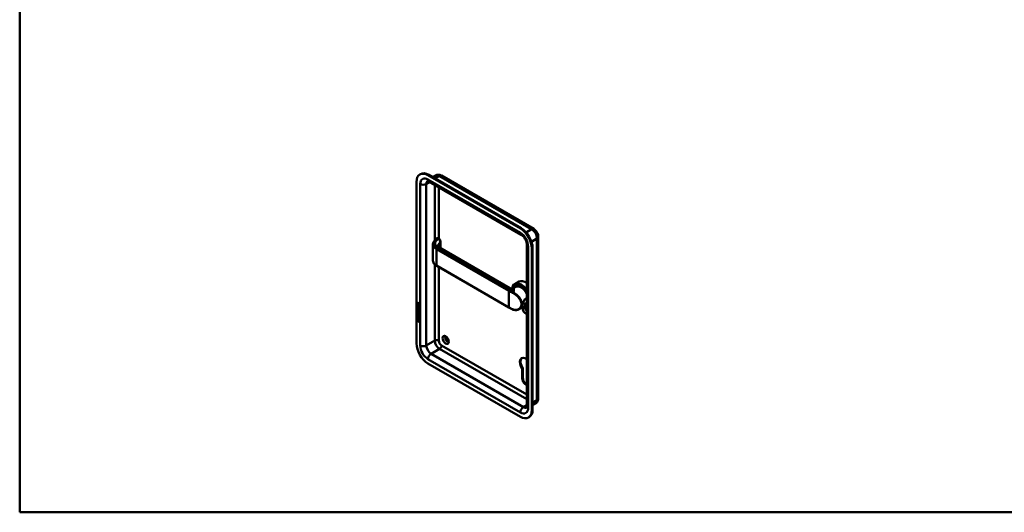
# Model space of a CAD drawing. Header units: millimetres. Extents: x 20 to 833, y 20 to 574.
# Tile 1 of 3: x 20 to 430, y 20 to 225. Entities that reach past the tile are written whole.
import ezdxf

# ---------------------------------------------------------------- set-up
doc = ezdxf.new("R2010")
doc.units = ezdxf.units.MM
doc.header["$LTSCALE"] = 2
for name, color, linetype, lineweight in [('Sichtbare Kanten(DIN)', 7, 'Continuous', 50), ('Sichtbare tangentiale Kanten(DIN)', 7, 'Continuous', 50), ('Skizziergeometrie(DIN)', 7, 'Continuous', 50)]:
    doc.layers.add(name, color=color, linetype=linetype, lineweight=lineweight)

# ---------------------------------------------------------------- blocks, each defined once
blk = doc.blocks.new('Ränder Standardrahmen')
at = {"layer": 'Skizziergeometrie(DIN)', "flags": 128}
blk.add_lwpolyline([(10, 10), (10, 287), (410, 287), (410, 10), (10, 10)], dxfattribs=at)

msp = doc.modelspace()

# ---------------------------------------------------------------- linework, layer by layer
at = {"layer": 'Sichtbare Kanten(DIN)'}
for p, q in [((186.667, 160.753), (186.95, 160.916)), ((228.534, 138.207), (190.067, 160.416)), ((228.817, 138.371), (190.35, 160.579)), ((193.134, 160.33), (191.958, 159.651)), ((195.634, 160.26), (234.101, 138.052)), ((185.259, 157.64), (185.259, 90.361)), ((190.44, 157.796), (228.907, 135.587)), ((192.139, 124.818), (192.139, 131.644)), ((194.525, 133.973), (194.157, 134.185)), ((195.306, 130.037), (195.306, 132.638)), ((231.259, 131.512), (231.259, 64.233)), ((235.991, 134.778), (235.991, 67.499)), ((224.089, 113.419), (194.91, 130.265)), ((233.342, 62.6), (233.342, 129.879)), ((233.625, 62.763), (233.625, 130.043)), ((223.767, 105.293), (193.644, 122.684)), ((227.997, 116.113), (226.186, 115.068)), ((224.089, 113.419), (224.089, 113.419)), ((226.617, 113.931), (225.709, 113.406)), ((226.743, 114.234), (226.573, 114.136)), ((185.545, 106.737), (185.546, 107.165)), ((185.588, 106.761), (185.545, 106.737)), ((186.354, 106.269), (185.545, 106.737)), ((185.588, 107.19), (185.546, 107.165)), ((185.588, 106.761), (185.588, 107.19)), ((186.354, 106.318), (185.588, 106.761)), ((185.644, 107.094), (185.644, 106.804)), ((185.644, 106.804), (185.932, 106.637)), ((185.732, 107.244), (185.689, 107.219)), ((185.932, 106.637), (185.932, 106.927)), ((185.974, 106.662), (185.932, 106.637)), ((185.974, 106.662), (185.975, 106.952)), ((186.016, 106.997), (186.354, 107.06)), ((186.354, 106.918), (186.031, 106.858)), ((186.074, 106.882), (186.031, 106.858)), ((186.031, 106.858), (186.031, 106.58)), ((186.354, 106.935), (186.074, 106.882)), ((186.354, 107.06), (186.354, 106.918)), ((227.77, 109.516), (227.77, 109.516)), ((185.542, 102.34), (185.543, 102.994)), ((185.543, 103.935), (186.009, 103.666)), ((185.543, 103.812), (185.543, 103.935)), ((185.586, 103.837), (185.543, 103.812)), ((186.015, 103.539), (185.543, 103.812)), ((185.543, 103.304), (186.015, 103.03)), ((185.543, 103.18), (185.543, 103.304)), ((185.585, 103.205), (185.543, 103.18)), ((186.008, 102.911), (185.543, 103.18)), ((185.543, 102.994), (185.641, 102.937)), ((185.545, 106.5), (185.644, 106.443)), ((185.545, 105.845), (185.545, 106.5)), ((185.587, 105.87), (185.545, 105.845)), ((186.353, 105.378), (185.545, 105.845)), ((185.585, 103.205), (185.585, 103.279)), ((186.051, 102.936), (185.585, 103.205)), ((185.585, 102.364), (185.585, 102.969)), ((185.586, 103.837), (185.586, 103.911)), ((186.058, 103.564), (185.586, 103.837)), ((185.587, 105.87), (185.587, 106.475)), ((186.353, 105.427), (185.587, 105.87)), ((185.593, 105.564), (185.689, 105.476)), ((185.593, 104.733), (185.688, 104.645)), ((185.641, 102.937), (185.641, 102.406)), ((185.644, 106.443), (185.643, 105.911)), ((185.643, 105.911), (185.896, 105.765)), ((185.648, 104.266), (185.65, 104.259)), ((185.649, 105.097), (185.651, 105.091)), ((185.873, 104.137), (185.83, 104.112)), ((185.873, 104.968), (185.831, 104.944)), ((185.876, 104.97), (185.833, 104.945)), ((185.875, 104.138), (185.833, 104.114)), ((185.842, 104.954), (185.845, 104.958)), ((185.842, 104.122), (185.845, 104.126)), ((185.884, 104.147), (185.887, 104.151)), ((185.885, 104.978), (185.888, 104.982)), ((185.894, 102.259), (185.894, 102.732)), ((185.894, 102.732), (185.993, 102.675)), ((185.896, 105.765), (185.897, 106.237)), ((185.939, 105.789), (185.896, 105.765)), ((185.897, 106.237), (185.995, 106.18)), ((185.936, 102.284), (185.937, 102.707)), ((185.939, 105.789), (185.939, 106.213)), ((185.993, 102.675), (185.992, 102.202)), ((185.995, 106.18), (185.995, 105.708)), ((185.995, 105.708), (186.255, 105.558)), ((186.031, 106.58), (186.354, 106.394)), ((186.107, 104.356), (186.064, 104.331)), ((186.107, 105.187), (186.065, 105.162)), ((186.139, 105.15), (186.135, 105.152)), ((186.138, 104.319), (186.135, 104.321)), ((186.181, 104.344), (186.138, 104.319)), ((186.181, 105.175), (186.139, 105.15)), ((186.181, 104.344), (186.177, 104.346)), ((186.181, 105.175), (186.178, 105.177)), ((186.235, 103.795), (186.192, 103.771)), ((186.235, 104.627), (186.193, 104.602)), ((186.252, 103.015), (186.21, 102.99)), ((186.252, 102.052), (186.253, 102.59)), ((186.253, 102.59), (186.351, 102.533)), ((186.255, 106.095), (186.354, 106.038)), ((186.255, 105.558), (186.255, 106.095)), ((186.297, 105.582), (186.255, 105.558)), ((186.264, 103.139), (186.264, 103.142)), ((186.295, 102.077), (186.295, 102.565)), ((186.297, 105.582), (186.297, 106.071)), ((186.307, 103.163), (186.307, 103.167)), ((186.351, 102.533), (186.351, 101.872)), ((186.354, 106.038), (186.353, 105.378)), ((186.354, 106.394), (186.354, 106.269)), ((231.017, 106.309), (228.012, 104.574)), ((231.259, 106.219), (231.173, 106.169)), ((185.391, 100.245), (185.521, 100.866)), ((185.433, 100.269), (185.391, 100.245)), ((186.498, 99.604), (185.391, 100.245)), ((185.433, 100.269), (185.554, 100.847)), ((186.489, 99.658), (185.433, 100.269)), ((185.521, 100.866), (186.371, 100.375)), ((185.521, 100.076), (186.369, 99.586)), ((185.521, 99.703), (185.521, 100.076)), ((185.563, 99.728), (185.521, 99.703)), ((186.368, 99.213), (185.521, 99.703)), ((185.541, 101.326), (185.541, 101.449)), ((185.541, 101.449), (185.893, 101.246)), ((185.584, 101.351), (185.541, 101.326)), ((186.35, 100.859), (185.541, 101.326)), ((185.585, 102.364), (185.542, 102.34)), ((186.351, 101.872), (185.542, 102.34)), ((185.542, 101.958), (185.542, 102.081)), ((185.542, 102.081), (186.35, 101.613)), ((185.584, 101.982), (185.542, 101.958)), ((185.893, 101.754), (185.542, 101.958)), ((185.563, 99.728), (185.563, 100.052)), ((186.368, 99.262), (185.563, 99.728)), ((185.584, 101.982), (185.584, 102.056)), ((185.936, 101.779), (185.584, 101.982)), ((185.584, 101.351), (185.584, 101.425)), ((186.35, 100.908), (185.584, 101.351)), ((186.351, 101.921), (185.585, 102.364)), ((185.641, 102.406), (185.894, 102.259)), ((185.936, 101.779), (185.893, 101.754)), ((185.893, 101.246), (185.893, 101.754)), ((185.935, 101.27), (185.893, 101.246)), ((185.936, 102.284), (185.894, 102.259)), ((185.935, 101.27), (185.936, 101.779)), ((185.992, 102.202), (186.252, 102.052)), ((186.036, 101.721), (185.994, 101.696)), ((186.35, 101.49), (185.994, 101.696)), ((185.994, 101.696), (185.994, 101.188)), ((185.994, 101.188), (186.35, 100.982)), ((186.35, 101.539), (186.036, 101.721)), ((186.295, 102.077), (186.252, 102.052)), ((186.35, 101.613), (186.35, 101.49)), ((186.35, 100.982), (186.35, 100.859)), ((186.369, 99.586), (186.368, 99.213)), ((186.371, 100.375), (186.498, 99.604)), ((190.067, 82.033), (228.534, 59.824)), ((229.354, 79.787), (229.637, 79.951)), ((229.354, 75.68), (229.354, 79.787)), ((229.637, 79.951), (229.637, 75.843)), ((234.801, 65.299), (233.625, 64.62)), ((231.934, 59.487), (232.217, 59.65))]:
    msp.add_line(p, q, dxfattribs=at)
for centre, major_axis, ratio, start_param, end_param in [((190.067, 154.864), (-3.4, 5.889), 0.5773503, 5.4977871, 7.0685835), ((190.35, 155.027), (-3.4, 5.889), 0.5773503, 5.4977871, 6.2831853), ((197.421, 155.191), (0.93, -1.611), 0.5773503, 5.145211, 5.8503633), ((228.534, 132.655), (-3.4, 5.889), 0.5773503, 3.9269908, 5.4977871), ((228.817, 132.819), (-3.4, 5.889), 0.5773503, 3.9269908, 5.4977871), ((194.31, 129.226), (0.6, 1.039), 0.5773503, 0, 0.0065447), ((228.986, 110.218), (-2.8, 4.85), 0.5773503, 4.8864013, 6.9075549), ((228.93, 110.185), (-2.76, 4.78), 0.5773503, 4.8582621, 6.8886798), ((230.797, 111.263), (-2.8, 4.85), 0.5773503, 5.3806596, 6.2831853), ((228.817, 110.12), (-2.26, 3.914), 0.5773503, 0.8867443, 0.8867827), ((228.817, 110.12), (-2.2, 3.811), 0.5773503, 0.8885284, 0.8885888), ((228.817, 110.12), (-2.2, 3.811), 0.5773503, 0.4671503, 0.4671671), ((229.1, 110.283), (-2.32, 4.018), 0.5773503, 0.6216337, 0.621646), ((229.1, 110.283), (-2.32, 4.018), 0.5773503, 0.9696763, 0.9697701), ((228.93, 110.185), (-2.34, 4.053), 0.5773503, 4.7168646, 6.6308499), ((228.873, 110.153), (-2.3, 3.984), 0.5773503, 4.674229, 6.5791482), ((228.817, 110.12), (-2.26, 3.914), 0.5773503, 4.6279076, 6.5141268), ((228.958, 110.202), (-2.32, 4.018), 0.5773503, 5.5020883, 6.5389379), ((229.1, 110.283), (-2.32, 4.018), 0.5773503, 0.0304835, 0.1372034), ((228.817, 110.12), (-2.2, 3.811), 0.5773503, 4.5949385, 6.2831853), ((229.043, 110.251), (-2.3, 3.984), 0.5773503, 6.0631329, 6.2831853), ((185.978, 106.649), (-0.285, 0.572), 0.3018726, 5.8544378, 6.8271823), ((186.02, 106.674), (-0.285, 0.572), 0.3018726, 5.8544378, 6.3016541), ((185.584, 106.85), (0.033, 0.522), 0.8552942, 5.0507542, 5.8815618), ((228.958, 108.732), (0.6, 1.039), 0.5773503, 3.7657035, 3.765962), ((229.1, 110.283), (1.95, -3.377), 0.5773503, 5.4379982, 5.4380649), ((229.1, 110.283), (1.95, -3.377), 0.5773503, 5.527417, 5.5274843), ((229.1, 110.283), (1.95, -3.377), 0.5773503, 5.7865914, 5.7866177), ((186.031, 105.142), (0.304, 0.982), 0.2703466, 2.6905514, 2.7496924), ((186.007, 105.907), (0.278, 0.917), 0.2812352, 2.6697512, 2.7307106), ((185.861, 104.405), (0.062, 0.301), 0.7230879, 2.2199231, 2.6777544), ((185.86, 105.235), (0.059, 0.299), 0.7221699, 2.2112627, 2.6715564), ((185.826, 104.971), (0.0248, 0.0325), 0.5839136, 4.3085899, 4.616668), ((185.825, 104.14), (0.0248, 0.0325), 0.5839136, 4.3085899, 4.616668), ((185.867, 104.165), (0.0248, 0.0325), 0.5839136, 4.3085899, 4.616668), ((185.868, 104.996), (0.0248, 0.0325), 0.5839136, 4.3085899, 4.616668), ((184.929, 105.063), (1.354, -2.201), 0.2164125, 5.9020216, 6.620361), ((184.928, 102.764), (1.39, 0.562), 0.6425575, 6.0293145, 6.7477784), ((179.636, 113.444), (6.576, -10.453), 0.0794051, 6.1336195, 6.4085525), ((184.972, 105.088), (1.354, -2.201), 0.2164125, 5.9020216, 6.2333915), ((185.952, 103.876), (0.145, 0.462), 0.6153509, 5.6088275, 6.1305203), ((185.952, 104.707), (0.145, 0.462), 0.6150433, 5.609575, 6.1309628), ((185.995, 104.732), (0.145, 0.462), 0.6150433, 5.609575, 6.1309628), ((185.994, 103.901), (0.145, 0.462), 0.6153509, 5.6088275, 6.1305203), ((179.679, 113.469), (6.576, -10.453), 0.0794051, 6.2801711, 6.4085525), ((228.93, 110.185), (-2.76, 4.78), 0.5773503, 2.3205048, 2.3205098), ((228.817, 110.12), (-2.26, 3.914), 0.5773503, 2.3972796, 2.3973017), ((228.873, 110.153), (2.3, -3.984), 0.5773503, 5.5206745, 5.5206967), ((228.93, 110.185), (2.34, -4.053), 0.5773503, 5.5031518, 5.5031738), ((228.873, 110.153), (2.3, -3.984), 0.5773503, 5.5840457, 5.5840961), ((228.93, 110.185), (2.34, -4.053), 0.5773503, 5.5651686, 5.5652158), ((228.817, 110.12), (-2.26, 3.914), 0.5773503, 2.4620984, 2.4621528), ((228.817, 110.12), (-2.2, 3.811), 0.5773503, 2.4696014, 2.4696999), ((229.1, 110.283), (-2.32, 4.018), 0.5773503, 2.380984, 2.3811134), ((229.1, 110.283), (-2.26, 3.914), 0.5773503, 2.3841123, 2.3842712), ((230.797, 104.241), (0.93, -1.611), 0.5773503, 3.6588999, 5.8573193), ((228.986, 110.218), (2.8, -4.85), 0.5773503, 5.616239, 6.109173), ((228.93, 110.185), (2.76, -4.78), 0.5773503, 5.6348687, 6.1373122), ((228.93, 110.185), (2.34, -4.053), 0.5773503, 5.9355207, 6.2787097), ((228.873, 110.153), (2.3, -3.984), 0.5773503, 5.9872224, 6.3213452), ((228.817, 110.12), (2.26, -3.914), 0.5773503, 6.0522438, 6.3676667), ((231.362, 104.568), (0.53, -0.918), 0.5773503, 3.7962348, 5.3600079), ((228.958, 110.202), (2.32, -4.018), 0.5773503, 6.0274328, 6.2751226), ((228.817, 110.12), (2.2, -3.811), 0.5773503, 0, 0.1174504), ((229.1, 110.283), (2.32, -4.018), 0.5773503, 6.1459819, 6.2163177), ((190.067, 87.585), (3.4, -5.889), 0.5773503, 3.9269908, 5.4977871), ((197.987, 92.157), (-0.53, 0.918), 0.5773503, 5.8272815, 9.8806818), ((230.797, 81.216), (-1.72, 2.979), 0.5773503, 5.3063835, 8.0045714), ((231.079, 81.379), (-1.72, 2.979), 0.5773503, 0.0823146, 1.7213861), ((230.797, 74.847), (-1.02, 1.767), 0.5773503, 0.7853982, 2.68276), ((231.079, 75.011), (1.02, -1.767), 0.5773503, 3.9269908, 5.6228262), ((228.534, 65.376), (3.4, -5.889), 0.5773503, 5.4977871, 7.0685835), ((228.817, 65.539), (3.4, -5.889), 0.5773503, 0, 0.7853982)]:
    msp.add_ellipse(centre, major_axis=major_axis, ratio=ratio, start_param=start_param, end_param=end_param, dxfattribs=at)
msp.add_ellipse((197.421, 91.83), major_axis=(-0.93, 1.611), ratio=0.5773503, dxfattribs=at)
for points, knots in [([(193.134, 160.33), (193.312, 160.433), (193.504, 160.51), (193.889, 160.611), (194.082, 160.634), (194.448, 160.638), (194.622, 160.619), (194.947, 160.554), (195.099, 160.507), (195.381, 160.396), (195.512, 160.331), (195.634, 160.26)], [3.92699082, 3.92699082, 3.92699082, 3.92699082, 4.08407045, 4.08407045, 4.24115008, 4.24115008, 4.39822972, 4.39822972, 4.55530935, 4.55530935, 4.71238898, 4.71238898, 4.71238898, 4.71238898]), ([(189.873, 157.998), (189.873, 157.998), (189.876, 157.998), (189.898, 157.998), (189.93, 157.997), (190.027, 157.977), (190.092, 157.959), (190.249, 157.897), (190.34, 157.853), (190.44, 157.796)], [4.16678765, 4.16678765, 4.16678765, 4.16678765, 4.24115008, 4.24115008, 4.39822972, 4.39822972, 4.55530935, 4.55530935, 4.71238898, 4.71238898, 4.71238898, 4.71238898]), ([(228.907, 135.587), (229.054, 135.502), (229.22, 135.386), (229.572, 135.086), (229.758, 134.9), (230.126, 134.466), (230.306, 134.217), (230.632, 133.684), (230.777, 133.401), (231.01, 132.838), (231.1, 132.56), (231.218, 132.052), (231.249, 131.821), (231.259, 131.585), (231.259, 131.548), (231.259, 131.512)], [4.712389, 4.712389, 4.712389, 4.712389, 4.9451005, 4.9451005, 5.1930813, 5.1930813, 5.4535766, 5.4535766, 5.7195776, 5.7195776, 5.9827147, 5.9827147, 6.234734, 6.234734, 6.2831853, 6.2831853, 6.2831853, 6.2831853]), ([(234.101, 138.052), (234.346, 137.91), (234.558, 137.745), (234.938, 137.383), (235.105, 137.186), (235.401, 136.768), (235.529, 136.546), (235.743, 136.081), (235.83, 135.838), (235.953, 135.328), (235.991, 135.061), (235.991, 134.778)], [4.712389, 4.712389, 4.712389, 4.712389, 5.0265482, 5.0265482, 5.3407075, 5.3407075, 5.6548668, 5.6548668, 5.969026, 5.969026, 6.2831853, 6.2831853, 6.2831853, 6.2831853]), ([(192.138, 131.676), (192.138, 131.985), (192.222, 132.299), (192.537, 132.887), (192.795, 133.157), (193.274, 133.656), (193.506, 133.897), (193.738, 134.139)], [0, 0, 0, 0, 0.3737964, 0.3737964, 0.7557054, 0.7557054, 1.1148697, 1.1148697, 1.1148697, 1.1148697]), ([(193.816, 134.199), (193.81, 134.196), (193.805, 134.193), (193.794, 134.186), (193.789, 134.182), (193.778, 134.175), (193.773, 134.171), (193.763, 134.162), (193.758, 134.158), (193.748, 134.149), (193.743, 134.144), (193.738, 134.139)], [3.14159265, 3.14159265, 3.14159265, 3.14159265, 3.19744319, 3.19744319, 3.25329373, 3.25329373, 3.30914426, 3.30914426, 3.3649948, 3.3649948, 3.42084533, 3.42084533, 3.42084533, 3.42084533]), ([(193.837, 134.207), (193.857, 134.217), (193.877, 134.224), (193.929, 134.236), (193.96, 134.239), (194.027, 134.235), (194.063, 134.227), (194.114, 134.207), (194.13, 134.2), (194.146, 134.191)], [0.005821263, 0.005821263, 0.005821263, 0.005821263, 0.022339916, 0.022339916, 0.046317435, 0.046317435, 0.074055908, 0.074055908, 0.088158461, 0.088158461, 0.088158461, 0.088158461]), ([(194.523, 133.974), (194.631, 133.912), (194.733, 133.829), (194.919, 133.638), (195.004, 133.527), (195.144, 133.293), (195.2, 133.169), (195.276, 132.927), (195.299, 132.808), (195.305, 132.674), (195.306, 132.656), (195.306, 132.638)], [0, 0, 0, 0, 0.10257891, 0.10257891, 0.20657292, 0.20657292, 0.30668761, 0.30668761, 0.40123878, 0.40123878, 0.41613782, 0.41613782, 0.41613782, 0.41613782]), ([(194.245, 131.011), (194.245, 130.936), (194.254, 130.881), (194.375, 130.698), (194.441, 130.619), (194.624, 130.451), (194.745, 130.361), (194.891, 130.276)], [0, 0, 0, 0, 0.32850135, 0.32850135, 0.50640051, 0.50640051, 0.68929308, 0.68929308, 0.68929308, 0.68929308]), ([(193.644, 122.684), (193.262, 122.905), (192.936, 123.166), (192.436, 123.746), (192.261, 124.076), (192.154, 124.546), (192.138, 124.683), (192.138, 124.819)], [0, 0, 0, 0, 0.39945574, 0.39945574, 0.81018433, 0.81018433, 0.974421, 0.974421, 0.974421, 0.974421]), ([(224.089, 113.419), (224.193, 113.358), (224.325, 113.301), (224.629, 113.216), (224.804, 113.195), (225.189, 113.208), (225.409, 113.263), (225.626, 113.361), (225.669, 113.383), (225.707, 113.405)], [0, 0, 0, 0, 0.14285456, 0.14285456, 0.30736495, 0.30736495, 0.52412704, 0.52412704, 0.58226002, 0.58226002, 0.58226002, 0.58226002]), ([(230.637, 108.899), (230.637, 108.899), (230.637, 108.899), (230.637, 108.899), (230.494, 108.816), (230.232, 108.558), (229.971, 107.994), (229.841, 107.38), (229.841, 106.672), (230.101, 106.391), (230.624, 106.596), (231.001, 106.871), (231.203, 107.078), (231.259, 107.142)], [-0.0000157, -0.0000157, -0.0000157, -0.0000157, 0, 0, 0, 0.1510764, 0.3021528, 0.4532292, 0.6043056, 0.9064584, 1.0575348, 1.2086112, 1.2714074, 1.2714074, 1.2714074, 1.2714074]), ([(231.258, 107.487), (231.165, 107.359), (231.054, 107.239), (230.937, 107.134), (230.805, 107.015), (230.665, 106.914), (230.537, 106.841), (230.409, 106.767), (230.293, 106.72), (230.198, 106.708), (230.006, 106.682), (229.894, 106.797), (229.857, 107.038), (229.852, 107.071), (229.849, 107.105), (229.846, 107.141)], [0.77285673, 0.77285673, 0.77285673, 0.77285673, 0.90645837, 0.90645837, 0.90645837, 1.05753477, 1.05753477, 1.05753477, 1.20861116, 1.20861116, 1.20861116, 1.51076395, 1.51076395, 1.51076395, 1.55110456, 1.55110456, 1.55110456, 1.55110456]), ([(230.361, 108.666), (230.416, 108.719), (230.475, 108.764), (230.537, 108.8), (230.537, 108.8), (230.537, 108.8), (230.537, 108.8)], [2.041837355, 2.041837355, 2.041837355, 2.041837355, 2.115069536, 2.115069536, 2.115069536, 2.115085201, 2.115085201, 2.115085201, 2.115085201]), ([(230.537, 108.8), (230.665, 108.874), (230.804, 108.907), (230.937, 108.898), (231.054, 108.891), (231.165, 108.852), (231.259, 108.787)], [0.00001567, 0.00001567, 0.00001567, 0.00001567, 0.1510764, 0.1510764, 0.1510764, 0.28463121, 0.28463121, 0.28463121, 0.28463121]), ([(231.259, 108.969), (231.202, 108.989), (231, 109.032), (230.78, 108.981), (230.637, 108.899)], [1.90112445, 1.90112445, 1.90112445, 1.90112445, 1.96399314, 2.11505388, 2.11505388, 2.11505388, 2.11505388]), ([(185.803, 104.855), (185.791, 104.862), (185.781, 104.868), (185.774, 104.873), (185.767, 104.878), (185.764, 104.881), (185.759, 104.884)], [-0.011313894, -0.011313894, -0.011313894, -0.011313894, -0.005022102, -0.005022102, -0.005022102, 0, 0, 0, 0]), ([(186.264, 103.142), (186.264, 103.157), (186.264, 103.173), (186.259, 103.22), (186.253, 103.252), (186.232, 103.314), (186.219, 103.341), (186.185, 103.395), (186.165, 103.42), (186.103, 103.483), (186.058, 103.514), (186.015, 103.539)], [-0.13394602, -0.13394602, -0.13394602, -0.13394602, -0.11996159, -0.11996159, -0.09310912, -0.09310912, -0.06964663, -0.06964663, -0.04519613, -0.04519613, 0, 0, 0, 0]), ([(186.307, 103.167), (186.307, 103.182), (186.306, 103.198), (186.302, 103.244), (186.295, 103.277), (186.274, 103.338), (186.261, 103.366), (186.227, 103.42), (186.207, 103.444), (186.146, 103.507), (186.1, 103.539), (186.058, 103.564)], [-0.13394602, -0.13394602, -0.13394602, -0.13394602, -0.11996159, -0.11996159, -0.09310912, -0.09310912, -0.06964663, -0.06964663, -0.04519613, -0.04519613, 0, 0, 0, 0]), ([(225.279, 104.515), (225.173, 104.563), (225.069, 104.612), (224.861, 104.712), (224.758, 104.762), (224.554, 104.865), (224.453, 104.917), (224.254, 105.022), (224.155, 105.075), (223.959, 105.183), (223.863, 105.238), (223.767, 105.293)], [1.45604081, 1.45604081, 1.45604081, 1.45604081, 1.47899191, 1.47899191, 1.50194302, 1.50194302, 1.52489412, 1.52489412, 1.54784522, 1.54784522, 1.57079633, 1.57079633, 1.57079633, 1.57079633]), ([(227.992, 104.563), (227.679, 104.382), (227.319, 104.265), (226.577, 104.185), (226.186, 104.218), (225.628, 104.371), (225.452, 104.436), (225.279, 104.515)], [0, 0, 0, 0, 0.35755798, 0.35755798, 0.71028748, 0.71028748, 0.87342001, 0.87342001, 0.87342001, 0.87342001]), ([(235.991, 67.499), (235.991, 67.357), (235.981, 67.212), (235.937, 66.912), (235.901, 66.758), (235.796, 66.443), (235.725, 66.283), (235.538, 65.967), (235.422, 65.812), (235.142, 65.529), (234.979, 65.402), (234.801, 65.299)], [6.28318531, 6.28318531, 6.28318531, 6.28318531, 6.44026494, 6.44026494, 6.59734457, 6.59734457, 6.75442421, 6.75442421, 6.91150384, 6.91150384, 7.06858347, 7.06858347, 7.06858347, 7.06858347]), ([(231.259, 64.233), (231.259, 64.118), (231.251, 64.017), (231.226, 63.85), (231.21, 63.785), (231.178, 63.69), (231.163, 63.662), (231.152, 63.644), (231.15, 63.641), (231.15, 63.641)], [0, 0, 0, 0, 0.15707963, 0.15707963, 0.31415927, 0.31415927, 0.4712389, 0.4712389, 0.54560133, 0.54560133, 0.54560133, 0.54560133])]:
    msp.add_open_spline(points, degree=3, knots=knots, dxfattribs=at)
for points in [[(194.245, 131.011), (194.245, 131.012), (194.245, 131.012), (194.245, 131.012)], [(185.546, 107.165), (185.55, 107.307), (185.615, 107.42), (185.789, 107.32)], [(185.588, 107.19), (185.59, 107.258), (185.606, 107.32), (185.642, 107.354)], [(185.932, 106.927), (185.932, 107.017), (185.908, 107.137), (185.79, 107.205)], [(185.975, 106.952), (185.975, 107.041), (185.95, 107.162), (185.833, 107.23)], [(185.558, 105.102), (185.533, 105.195), (185.524, 105.276), (185.536, 105.376)], [(185.558, 104.27), (185.532, 104.364), (185.524, 104.445), (185.536, 104.545)], [(185.536, 105.376), (185.541, 105.419), (185.553, 105.48), (185.573, 105.525)], [(185.536, 104.545), (185.541, 104.588), (185.552, 104.648), (185.573, 104.693)], [(185.716, 104.86), (185.653, 104.907), (185.588, 104.992), (185.558, 105.102)], [(185.716, 104.029), (185.653, 104.076), (185.588, 104.161), (185.558, 104.27)], [(185.6, 104.295), (185.574, 104.388), (185.566, 104.469), (185.578, 104.57)], [(185.601, 105.126), (185.575, 105.22), (185.567, 105.301), (185.579, 105.401)], [(185.573, 105.525), (185.579, 105.538), (185.593, 105.564), (185.593, 105.564)], [(185.573, 104.693), (185.578, 104.706), (185.593, 104.733), (185.593, 104.733)], [(185.578, 104.57), (185.583, 104.611), (185.594, 104.669), (185.613, 104.714)], [(185.579, 105.401), (185.584, 105.442), (185.595, 105.501), (185.614, 105.545)], [(185.758, 104.053), (185.695, 104.1), (185.63, 104.185), (185.6, 104.295)], [(185.759, 104.884), (185.696, 104.932), (185.631, 105.017), (185.601, 105.126)], [(185.645, 105.35), (185.627, 105.278), (185.625, 105.206), (185.642, 105.126)], [(185.645, 104.519), (185.626, 104.447), (185.625, 104.374), (185.641, 104.294)], [(185.689, 105.476), (185.689, 105.476), (185.655, 105.389), (185.645, 105.35)], [(185.688, 104.645), (185.688, 104.645), (185.654, 104.558), (185.645, 104.519)], [(185.708, 104.156), (185.75, 104.113), (185.803, 104.094), (185.833, 104.114)], [(185.709, 104.988), (185.75, 104.944), (185.804, 104.925), (185.833, 104.945)], [(185.76, 104.831), (185.732, 104.847), (185.726, 104.853), (185.716, 104.86)], [(185.76, 103.999), (185.731, 104.016), (185.725, 104.022), (185.716, 104.029)], [(185.802, 104.024), (185.774, 104.041), (185.768, 104.046), (185.758, 104.053)], [(185.938, 104.847), (185.905, 104.797), (185.85, 104.777), (185.76, 104.831)], [(185.937, 104.016), (185.905, 103.966), (185.849, 103.946), (185.76, 103.999)], [(185.921, 103.995), (185.89, 103.987), (185.851, 103.994), (185.802, 104.024)], [(185.921, 104.826), (185.891, 104.819), (185.852, 104.826), (185.803, 104.855)], [(185.845, 104.958), (185.865, 104.982), (185.881, 105.026), (185.896, 105.097)], [(185.845, 104.126), (185.864, 104.151), (185.88, 104.195), (185.896, 104.266)], [(185.873, 104.968), (185.874, 104.969), (185.875, 104.969), (185.876, 104.97)], [(185.873, 104.137), (185.873, 104.137), (185.874, 104.138), (185.875, 104.138)], [(185.887, 104.151), (185.907, 104.175), (185.923, 104.219), (185.938, 104.29)], [(185.888, 104.982), (185.907, 105.007), (185.923, 105.051), (185.939, 105.122)], [(185.896, 105.097), (185.92, 105.204), (185.949, 105.256), (185.989, 105.288)], [(185.896, 104.266), (185.92, 104.372), (185.948, 104.425), (185.988, 104.456)], [(185.992, 104.161), (185.976, 104.092), (185.959, 104.048), (185.937, 104.016)], [(185.992, 104.993), (185.977, 104.923), (185.959, 104.88), (185.938, 104.847)], [(185.938, 104.29), (185.96, 104.387), (185.985, 104.439), (186.02, 104.471)], [(185.939, 105.122), (185.96, 105.218), (185.986, 105.27), (186.02, 105.303)], [(185.988, 104.456), (186.015, 104.477), (186.051, 104.48), (186.102, 104.458)], [(185.989, 105.288), (186.015, 105.309), (186.052, 105.311), (186.103, 105.289)], [(186.006, 105.05), (186.004, 105.041), (185.993, 104.993), (185.992, 104.993)], [(186.005, 104.218), (186.003, 104.21), (185.992, 104.162), (185.992, 104.161)], [(186.058, 104.327), (186.038, 104.309), (186.021, 104.274), (186.005, 104.218)], [(186.059, 105.158), (186.039, 105.141), (186.022, 105.106), (186.006, 105.05)], [(186.135, 104.321), (186.1, 104.341), (186.079, 104.343), (186.058, 104.327)], [(186.135, 105.152), (186.101, 105.172), (186.08, 105.174), (186.059, 105.158)], [(186.102, 104.458), (186.184, 104.424), (186.264, 104.345), (186.318, 104.21)], [(186.103, 105.289), (186.184, 105.255), (186.264, 105.176), (186.319, 105.041)], [(186.178, 105.177), (186.147, 105.195), (186.127, 105.198), (186.107, 105.187)], [(186.177, 104.346), (186.146, 104.363), (186.126, 104.367), (186.107, 104.356)], [(186.192, 103.771), (186.192, 103.771), (186.236, 103.829), (186.253, 103.912)], [(186.297, 103.682), (186.291, 103.687), (186.192, 103.771), (186.192, 103.771)], [(186.193, 104.602), (186.193, 104.602), (186.237, 104.66), (186.253, 104.743)], [(186.297, 104.514), (186.291, 104.519), (186.193, 104.602), (186.193, 104.602)], [(186.235, 104.627), (186.235, 104.627), (186.279, 104.684), (186.296, 104.768)], [(186.32, 104.555), (186.289, 104.581), (186.235, 104.627), (186.235, 104.627)], [(186.235, 103.795), (186.235, 103.795), (186.279, 103.853), (186.295, 103.936)], [(186.319, 103.724), (186.289, 103.749), (186.235, 103.795), (186.235, 103.795)], [(186.253, 103.912), (186.272, 104.009), (186.272, 104.1), (186.242, 104.181)], [(186.253, 104.743), (186.273, 104.841), (186.273, 104.931), (186.243, 105.013)], [(186.296, 104.768), (186.315, 104.865), (186.315, 104.955), (186.285, 105.037)], [(186.295, 103.936), (186.315, 104.034), (186.315, 104.124), (186.285, 104.206)], [(186.361, 104.712), (186.352, 104.608), (186.308, 104.526), (186.297, 104.514)], [(186.36, 103.88), (186.352, 103.777), (186.307, 103.695), (186.297, 103.682)], [(186.318, 104.21), (186.349, 104.133), (186.365, 104.053), (186.365, 103.964)], [(186.319, 105.041), (186.35, 104.964), (186.365, 104.884), (186.365, 104.796)], [(186.365, 103.964), (186.365, 103.937), (186.363, 103.91), (186.36, 103.88)], [(186.365, 104.796), (186.365, 104.768), (186.363, 104.741), (186.361, 104.712)]]:
    msp.add_open_spline(points, degree=3, dxfattribs=at)
at = {"layer": 'Sichtbare tangentiale Kanten(DIN)'}
for p, q in [((190.067, 160.416), (190.35, 160.579)), ((194.734, 160.171), (192.896, 159.11)), ((194.734, 160.171), (233.201, 137.963)), ((186.815, 156.742), (186.815, 89.463)), ((190.813, 157.581), (189.36, 156.742)), ((189.36, 89.463), (189.36, 156.742)), ((228.534, 136.411), (190.067, 158.62)), ((192.896, 156.378), (192.896, 133.26)), ((194.593, 133.93), (194.593, 155.398)), ((228.534, 138.207), (228.817, 138.371)), ((233.201, 137.963), (230.892, 136.629)), ((193.916, 134.189), (194.325, 133.953)), ((195.246, 132.516), (195.246, 130.071)), ((235.463, 134.043), (233.154, 132.71)), ((235.463, 134.043), (235.463, 66.764)), ((193.603, 129.634), (193.603, 122.776)), ((193.603, 129.634), (223.726, 112.243)), ((194.31, 130.206), (193.744, 129.879)), ((223.867, 112.488), (193.744, 129.879)), ((194.31, 130.206), (225.847, 111.998)), ((231.787, 63.498), (231.787, 130.777)), ((233.342, 129.879), (233.625, 130.043)), ((192.896, 123.291), (192.896, 123.29)), ((192.896, 123.236), (192.896, 91.504)), ((223.726, 105.384), (193.603, 122.776)), ((194.593, 91.504), (194.593, 122.137)), ((223.726, 112.243), (223.726, 105.384)), ((225.847, 111.998), (225.362, 111.718)), ((185.833, 107.23), (185.79, 107.205)), ((185.975, 106.952), (185.932, 106.927)), ((230.637, 108.899), (230.537, 108.8)), ((185.579, 105.401), (185.536, 105.376)), ((185.578, 104.57), (185.536, 104.545)), ((185.601, 105.126), (185.558, 105.102)), ((185.6, 104.295), (185.558, 104.27)), ((185.612, 105.547), (185.573, 105.525)), ((185.611, 104.716), (185.573, 104.693)), ((185.759, 104.884), (185.716, 104.86)), ((185.758, 104.053), (185.716, 104.029)), ((185.803, 104.855), (185.76, 104.831)), ((185.802, 104.024), (185.76, 103.999)), ((185.885, 104.978), (185.842, 104.954)), ((185.884, 104.147), (185.842, 104.122)), ((185.888, 104.982), (185.845, 104.958)), ((185.887, 104.151), (185.845, 104.126)), ((185.939, 105.122), (185.896, 105.097)), ((185.938, 104.29), (185.896, 104.266)), ((186.008, 104.468), (185.988, 104.456)), ((186.008, 105.299), (185.989, 105.288)), ((186.051, 102.936), (186.008, 102.911)), ((186.058, 103.564), (186.015, 103.539)), ((186.178, 105.177), (186.135, 105.152)), ((186.177, 104.346), (186.135, 104.321)), ((186.285, 104.206), (186.242, 104.181)), ((186.285, 105.037), (186.243, 105.013)), ((186.296, 104.768), (186.253, 104.743)), ((186.295, 103.936), (186.253, 103.912)), ((186.307, 103.167), (186.264, 103.142)), ((186.307, 103.163), (186.264, 103.139)), ((192.896, 91.504), (189.36, 89.463)), ((194.876, 88.075), (191.34, 86.033)), ((194.876, 88.075), (231.259, 67.068)), ((231.259, 69.028), (195.724, 89.544)), ((190.067, 83.829), (228.534, 61.62)), ((229.807, 63.825), (191.34, 86.033)), ((229.354, 75.68), (229.637, 75.843)), ((235.463, 66.764), (233.625, 65.703)), ((231.259, 64.663), (229.807, 63.825)), ((233.342, 62.6), (233.625, 62.763))]:
    msp.add_line(p, q, dxfattribs=at)
for centre, major_axis, ratio, start_param, end_param in [((194.734, 157.558), (-1.6, 2.771), 0.5773503, 5.4977871, 6.2831853), ((194.734, 158.702), (0.9, 1.559), 0.5773503, 0, 0.7853982), ((190.067, 154.864), (-2.3, 3.984), 0.5773503, 5.4977871, 7.0685835), ((188.087, 157.477), (-1.8, 0), 0.5773503, 0.7853982, 2.3561945), ((191.34, 155.599), (-1.4, 2.425), 0.5773503, 0.0307168, 0.7853982), ((191.34, 159.355), (-0.9, -1.559), 0.5773503, 5.4977871, 6.2831853), ((228.534, 132.655), (-2.3, 3.984), 0.5773503, 3.9269908, 5.4977871), ((229.807, 137.146), (-0.9, -1.559), 0.5773503, 5.4977871, 6.2831853), ((233.201, 136.493), (0.9, 1.559), 0.5773503, 0, 0.7853982), ((233.201, 135.35), (1.6, -2.771), 0.5773503, 0.7853982, 2.3561945), ((193.882, 134), (-0.144, 0.139), 0.714124, 5.3134016, 6.2788918), ((193.916, 134.026), (-0.1, 0.173), 0.5773503, 5.4977871, 6.2831853), ((194.057, 134.108), (0.2, 0), 0.5773503, 2.3561945, 2.6354472), ((194.057, 133.781), (0.053, -0.438), 0.7115312, 2.6501937, 3.435594), ((194.325, 133.627), (0.2, 0.346), 0.5773503, 0.0063932, 0.7853982), ((194.906, 132.638), (0.4, 0), 0.5773503, 5.7287638, 6.2824572), ((233.059, 131.512), (-1.8, 0), 0.5773503, 0, 0.7853982), ((234.191, 134.778), (1.8, 0), 0.5773503, 5.4977871, 6.2831853), ((193.744, 129.716), (0.1, 0.173), 0.5773503, 0.7853982, 2.3561945), ((194.31, 129.226), (0.6, 1.039), 0.5773503, 0.0065447, 0.7853982), ((193.744, 122.857), (-0.1, -0.173), 0.5773503, 5.4977871, 6.2831853), ((223.867, 112.325), (0.1, 0.173), 0.5773503, 0.7853982, 2.3561945), ((236.218, 119.455), (17.667, 0), 0.5773503, 3.9269908, 4.0417463), ((236.218, 119.619), (-17.467, 0), 0.5773503, 0.7853982, 0.9001537), ((225.362, 111.555), (0.083, 0.182), 0.5074441, 0.7342425, 2.3050388), ((223.867, 105.466), (-0.1, -0.173), 0.5773503, 5.4977871, 6.2831853), ((236.218, 112.597), (-17.667, 0), 0.5773503, 0.7853982, 0.9001537), ((225.362, 104.696), (-0.083, -0.182), 0.5074441, 5.4466314, 6.2810341), ((193.744, 91.014), (1.2, 0), 0.5773503, 0.7853982, 2.3561945), ((194.876, 90.361), (1.4, -2.425), 0.5773503, 3.9269908, 5.4977871), ((195.724, 90.851), (-0.8, 1.386), 0.5773503, 0.7853982, 2.3561945), ((190.067, 87.585), (2.3, -3.984), 0.5773503, 3.9269908, 5.4977871), ((188.087, 90.197), (1.8, 0), 0.5773503, 3.9269908, 5.4977871), ((191.34, 88.32), (-1.4, 2.425), 0.5773503, 0.7853982, 2.3561945), ((194.876, 89.054), (0.6, 1.039), 0.5773503, 3.9269908, 5.4977871), ((191.34, 84.564), (0.9, 1.559), 0.5773503, 0.7853982, 2.3561945), ((233.201, 68.07), (1.6, -2.771), 0.5773503, 0, 0.7853982), ((234.191, 67.499), (1.8, 0), 0.5773503, 5.4977871, 6.2831853), ((229.807, 62.355), (0.9, 1.559), 0.5773503, 0.7853982, 2.3561945), ((228.534, 65.376), (2.3, -3.984), 0.5773503, 5.4977871, 7.0685835), ((229.807, 66.111), (1.4, -2.425), 0.5773503, 5.4977871, 6.2524685), ((233.059, 64.233), (-1.8, 0), 0.5773503, 0, 0.7853982)]:
    msp.add_ellipse(centre, major_axis=major_axis, ratio=ratio, start_param=start_param, end_param=end_param, dxfattribs=at)
for points, knots in [([(192.139, 131.676), (192.139, 131.417), (192.199, 131.158), (192.318, 130.909), (192.547, 130.43), (192.994, 129.986), (193.603, 129.634)], [-0.94757278, -0.94757278, -0.94757278, -0.94757278, -0.62318252, -0.62318252, -0.62318252, 0, 0, 0, 0]), ([(193.744, 129.879), (193.454, 130.047), (192.941, 130.431), (192.459, 131.095), (192.284, 131.811), (192.409, 132.408), (192.633, 132.808), (192.796, 133.025), (192.89, 133.13), (193.254, 133.509), (193.568, 133.837), (193.882, 134.164)], [0, 0, 0, 0, 0.3081929, 0.6163858, 0.9245787, 1.2327717, 1.3868681, 1.4639163, 1.5409646, 1.5409646, 2.0267649, 2.0267649, 2.0267649, 2.0267649]), ([(194.325, 133.953), (194.266, 133.899), (194.208, 133.844), (193.782, 133.451), (193.42, 133.104), (193.004, 132.284), (192.986, 131.815), (193.362, 130.936), (193.756, 130.526), (194.31, 130.206)], [-1.7794277, -1.7794277, -1.7794277, -1.7794277, -1.6962691, -1.6962691, -1.1762678, -1.1762678, -0.5877823, -0.5877823, 0, 0, 0, 0]), ([(194.245, 131.012), (194.246, 131.192), (194.289, 131.373), (194.517, 131.822), (194.798, 132.103), (195.194, 132.468), (195.22, 132.492), (195.246, 132.516)], [0.85745938, 0.85745938, 0.85745938, 0.85745938, 1.17626777, 1.17626777, 1.69626914, 1.69626914, 1.73246296, 1.73246296, 1.73246296, 1.73246296]), ([(194.325, 133.953), (194.531, 133.851), (194.738, 133.673), (194.899, 133.454), (194.951, 133.384), (194.998, 133.31), (195.04, 133.234), (195.169, 132.998), (195.246, 132.739), (195.246, 132.516)], [-0.3184908, -0.3184908, -0.3184908, -0.3184908, -0.18071053, -0.18071053, -0.18071053, -0.13649606, -0.13649606, -0.13649606, 0, 0, 0, 0]), ([(193.603, 122.776), (192.994, 123.127), (192.547, 123.571), (192.318, 124.05), (192.199, 124.3), (192.139, 124.559), (192.139, 124.818)], [-2.15946939, -2.15946939, -2.15946939, -2.15946939, -1.53628687, -1.53628687, -1.53628687, -1.21173867, -1.21173867, -1.21173867, -1.21173867]), ([(224.089, 113.419), (224.247, 113.327), (224.617, 113.085), (225.202, 112.614), (225.631, 112.212), (225.844, 112), (225.846, 111.999), (225.847, 111.998)], [-1.0372369, -1.0372369, -1.0372369, -1.0372369, -0.7503747, -0.3751874, 0, 0, 0.0020648, 0.0020648, 0.0020648, 0.0020648]), ([(225.238, 111.464), (225.743, 111.233), (226.27, 110.901), (226.762, 110.5), (227.255, 110.099), (227.712, 109.629), (228.081, 109.12), (228.449, 108.612), (228.728, 108.065), (228.868, 107.524), (229.007, 106.982), (229.007, 106.446), (228.867, 105.979), (228.728, 105.511), (228.449, 105.112), (228.081, 104.824), (227.712, 104.537), (227.254, 104.361), (226.762, 104.321), (226.269, 104.28), (225.743, 104.375), (225.238, 104.606)], [0, 0, 0, 0, 0.4776116, 0.4776116, 0.4776116, 0.9552233, 0.9552233, 0.9552233, 1.4328349, 1.4328349, 1.4328349, 1.9104465, 1.9104465, 1.9104465, 2.3880581, 2.3880581, 2.3880581, 2.8656698, 2.8656698, 2.8656698, 3.3432814, 3.3432814, 3.3432814, 3.3432814]), ([(227.992, 104.563), (228.094, 104.622), (228.191, 104.688), (228.283, 104.761), (228.66, 105.061), (228.945, 105.478), (229.088, 105.967), (229.231, 106.456), (229.231, 107.018), (229.088, 107.586), (228.945, 108.154), (228.661, 108.728), (228.283, 109.261), (227.906, 109.795), (227.436, 110.288), (226.931, 110.709), (226.425, 111.13), (225.883, 111.477), (225.362, 111.718)], [-2.5042264, -2.5042264, -2.5042264, -2.5042264, -2.3880581, -2.3880581, -2.3880581, -1.9104465, -1.9104465, -1.9104465, -1.4328349, -1.4328349, -1.4328349, -0.9552233, -0.9552233, -0.9552233, -0.4776116, -0.4776116, -0.4776116, 0, 0, 0, 0]), ([(225.847, 111.998), (225.847, 111.999), (225.847, 112.001), (225.853, 112.234), (225.864, 112.659), (225.863, 113.135), (225.823, 113.404), (225.754, 113.433), (225.707, 113.405)], [-0.0020648, -0.0020648, -0.0020648, -0.0020648, 0, 0, 0.3751874, 0.7503747, 1.1255621, 1.4492067, 1.4492067, 1.4492067, 1.4492067])]:
    msp.add_open_spline(points, degree=3, knots=knots, dxfattribs=at)

# ---------------------------------------------------------------- block references
at = {"xscale": 2, "yscale": 2, "zscale": 2}
msp.add_blockref('Ränder Standardrahmen', (0, 0), dxfattribs=at)

doc.saveas('drawing.dxf')
